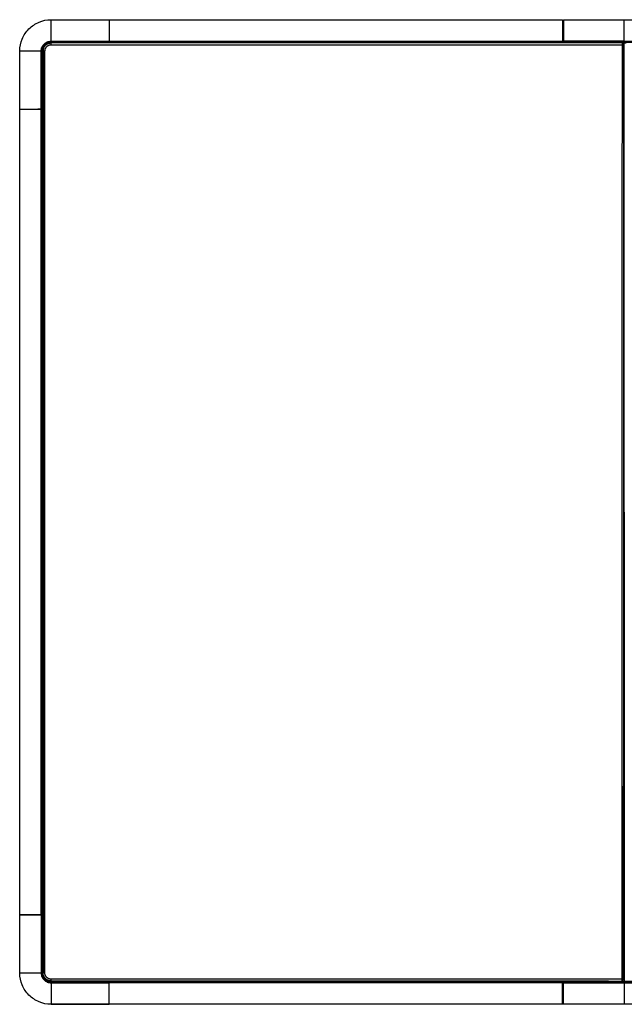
# Model space of a CAD drawing. Header units: millimetres. Extents: x -1350 to 1350, y -550 to 550.
# Tile 1 of 3: x -1350 to -675, y -550 to 550. Entities that reach past the tile are written whole.
import ezdxf

# ---------------------------------------------------------------- set-up
doc = ezdxf.new("R2010")
doc.units = ezdxf.units.MM
doc.layers.add('Tressé - Dining table 260x110', color=7, linetype='Continuous', true_color=0x000000)

msp = doc.modelspace()

# ---------------------------------------------------------------- linework, layer by layer
at = {"layer": 'Tressé - Dining table 260x110', "color": 18, "lineweight": -3, "true_color": 0x000000}
for points, weights, degree in [([(-1315, 526), (-1315, 549.8), (-1315, 550)], [0.983381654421, 0.717423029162, 0.996291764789], 2), ([(-1315, 550), (-1315, 550), (-1315, 550)], [0.999682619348, 0.999831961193, 0.999981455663], 2), ([(-675, 526), (-675, 550), (-675, 550)], [1, 0.721687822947, 1], 2), ([(-1323.8, 515.1), (-1323.8, 524.1), (-1314.8, 524.1)], [1, 0.707106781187, 1], 2), ([(-1321.8, 515.1), (-1321.8, 522.1), (-1314.8, 522.1)], [1, 0.707106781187, 1], 2), ([(-1315, 524.1), (-1315, 525), (-1315, 525)], [0.962437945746, 0.727844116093, 0.998687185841], 2), ([(-675, 525), (-675, 525), (-675, 526)], [1, 0.707413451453, 1], 2), ([(-675, 526), (-675, 526), (-675, 526)], [1, 0.999782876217, 1], 2), ([(-675, 525), (-675, 525), (-675, 524)], [0.998058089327, 0.70808512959, 1], 2), ([(-1325, 515), (-1325, 515), (-1326, 515)], [1, 0.692218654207, 1.00000000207], 2), ([(-1326, -450), (-1325, -450), (-1325, -450)], [1.00000000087, 0.692218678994, 0.999999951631], 2), ([(-1325, -450), (-1325, -450), (-1324, -450)], [1, 0.707106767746, 1], 2), ([(-1350, -515), (-1350, -515), (-1326, -515)], [1, 0.71566608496, 0.983381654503], 2), ([(-1324.7, -517.6), (-1324.9, -516.8), (-1325, -515.9), (-1325, -515)], [0.999971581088, 0.999971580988, 0.999971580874, 0.999971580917], 3), ([(-1315, -523.9), (-1324, -523.9), (-1324, -514.9)], [1, 0.707106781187, 1], 2), ([(-1315, -521.9), (-1322, -521.9), (-1322, -514.9)], [1, 0.707106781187, 1], 2), ([(-1324.7, -517.3), (-1324.7, -517.3), (-1324.7, -517.4), (-1324.7, -517.4)], [0.922772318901, 0.921455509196, 0.920157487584, 0.918878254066], 3), ([(-1324.7, -517.6), (-1324.7, -517.5), (-1324.7, -517.5), (-1324.7, -517.4)], [0.914636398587, 0.915964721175, 0.917314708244, 0.918686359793], 3), ([(-1323.4, -520.5), (-1323.4, -520.5), (-1323.3, -520.5), (-1323.3, -520.5)], [0.862706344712, 0.862503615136, 0.862304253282, 0.86210825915], 3), ([(-1321.2, -522.9), (-1321, -523), (-1320.8, -523.1), (-1320.6, -523.3)], [0.856667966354, 0.857854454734, 0.859379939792, 0.861244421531], 3), ([(-1317.6, -524.7), (-1317.5, -524.7), (-1317.5, -524.7), (-1317.4, -524.7)], [0.914636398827, 0.916276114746, 0.917948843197, 0.919654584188], 3), ([(-1315, -525), (-1315, -525), (-1315, -526)], [1, 0.692218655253, 0.999999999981], 2), ([(-1315, -526), (-1315, -549.8), (-1315, -550)], [0.983381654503, 0.717423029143, 0.99629176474], 2), ([(-1250, -525), (-1250, -525), (-1250, -524)], [1, 0.707106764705, 1], 2), ([(-743.7, -524), (-743.7, -524), (-742.7, -524)], [1, 0.707106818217, 1], 2), ([(-675, -525), (-675, -525), (-675, -524)], [0.998365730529, 0.707930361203, 1], 2), ([(-675, -525), (-675, -525), (-675, -526)], [1, 0.707413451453, 1], 2), ([(-675, -526), (-675, -550), (-675, -550)], [1, 0.721687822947, 1], 2), ([(-675, -526), (-675, -526), (-675, -526)], [1, 0.999782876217, 1], 2), ([(-1315, -550), (-1315, -550), (-1315, -550)], [0.999981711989, 0.999990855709, 1], 2)]:
    msp.add_rational_spline(points, weights, degree=degree, dxfattribs=at)
for points, degree, knots in [([(-1350, 515), (-1350, 519.6), (-1349.1, 524.2), (-1347.3, 528.4), (-1345.6, 532.6), (-1343, 536.5), (-1339.7, 539.7), (-1336.5, 543), (-1332.6, 545.6), (-1328.4, 547.3), (-1324.2, 549.1), (-1319.6, 550), (-1315, 550)], 3, [0.000022, 0.000022, 0.000022, 0.000022, 13.83339, 13.83339, 13.83339, 27.666252, 27.666252, 27.666252, 41.499424, 41.499424, 41.499424, 55.332657, 55.332657, 55.332657, 55.332657]), ([(-1250, 550), (-1250, 550), (-1250, 549.8), (-1250, 549.4), (-1250, 549.2), (-1250, 548.8), (-1250, 548.5), (-1250, 547.6), (-1250, 546.9), (-1250, 545.6), (-1250, 545.1), (-1250, 544.1), (-1250, 543.6), (-1250, 542), (-1250, 540.7), (-1250, 538.8), (-1250, 538.1), (-1250, 536.7), (-1250, 536), (-1250, 533.9), (-1250, 532.4), (-1250, 529.2), (-1250, 527.6), (-1250, 526)], 3, [0.197388, 0.197388, 0.197388, 0.197388, 4.783913, 4.783913, 7.175869, 7.175869, 9.567826, 9.567826, 14.351739, 14.351739, 16.743695, 16.743695, 19.135651, 19.135651, 23.919564, 23.919564, 26.311521, 26.311521, 28.703477, 28.703477, 33.48739, 33.48739, 38.271303, 38.271303, 38.271303, 38.271303]), ([(-743.7, 550), (-743.7, 550), (-743.7, 549.4), (-743.7, 548.2), (-743.7, 547), (-743.7, 545.3), (-743.7, 543), (-743.7, 540.8), (-743.7, 538.2), (-743.7, 535.3), (-743.7, 532.4), (-743.7, 529.2), (-743.7, 526)], 3, [-38.264539, -38.264539, -38.264539, -38.264539, -28.839337, -28.839337, -28.839337, -19.218971, -19.218971, -19.218971, -9.609552, -9.609552, -9.609552, 0, 0, 0, 0]), ([(-742.7, 550), (-742.7, 550), (-742.7, 548.7), (-742.7, 543.1), (-742.7, 535.1), (-742.7, 529), (-742.7, 526)], 3, [39.961539, 39.961539, 39.961539, 39.961539, 49.951819, 59.942183, 69.932547, 78.862515, 78.862515, 78.862515, 78.862515]), ([(-743.7, 530.6), (-743.7, 530.6), (-743.7, 530.6), (-743.7, 529.1), (-743.7, 527.5), (-743.7, 526)], 3, [69.78745, 69.78745, 69.78745, 69.78745, 69.787451, 69.787451, 74.439948, 74.439948, 74.439948, 74.439948]), ([(-1326, 515), (-1326, 516.4), (-1325.8, 517.9), (-1324.6, 520.6), (-1323.8, 521.8), (-1321.8, 523.8), (-1320.6, 524.6), (-1317.9, 525.8), (-1316.4, 526), (-1315, 526)], 3, [0, 0, 0, 0, 4.364033, 4.364033, 8.728065, 8.728065, 13.092096, 13.092096, 17.456131, 17.456131, 17.456131, 17.456131]), ([(-1325, 515), (-1325, 515.7), (-1324.9, 516.3), (-1324.7, 517.6), (-1324.5, 518.2), (-1324, 519.4), (-1323.7, 520), (-1322.9, 521.1), (-1322.5, 521.6), (-1321.6, 522.5), (-1321.1, 522.9), (-1320, 523.7), (-1319.4, 524), (-1318.2, 524.5), (-1317.6, 524.7), (-1316.3, 524.9), (-1315.7, 525), (-1315, 525)], 3, [0.000004, 0.000004, 0.000004, 0.000004, 1.966698, 1.966698, 3.933396, 3.933396, 5.900094, 5.900094, 7.866792, 7.866792, 9.833489, 9.833489, 11.800187, 11.800187, 13.766885, 13.766885, 15.733577, 15.733577, 15.733577, 15.733577]), ([(-1315, 525), (-1317.6, 525), (-1321.9, 523.2), (-1324.1, 519.4), (-1324.6, 517.8)], 3, [0.000004, 0.000004, 0.000004, 0.000004, 8.269094, 13.509431, 13.509431, 13.509431, 13.509431]), ([(-1319.5, 522.8), (-1319.7, 522.7), (-1319.8, 522.6), (-1320.5, 522.2), (-1321, 521.8), (-1321.6, 521.2), (-1321.9, 520.8), (-1322.1, 520.5), (-1322.3, 520.2), (-1322.4, 520.1), (-1322.8, 519.5), (-1323.1, 519), (-1323.4, 518.2), (-1323.6, 517.8), (-1323.7, 517.3), (-1323.8, 517), (-1323.8, 516.9), (-1323.8, 516.8), (-1323.9, 516.2), (-1324, 515.6), (-1324, 515)], 3, [4.702973, 4.702973, 4.702973, 4.702973, 5.306361, 5.306361, 7.075149, 7.075149, 7.959542, 8.401739, 8.401739, 8.843936, 8.843936, 10.612723, 10.612723, 11.497116, 11.939313, 12.160412, 12.160412, 12.38151, 12.38151, 14.150297, 14.150297, 14.150297, 14.150297]), ([(-1315, 525), (-1315, 525), (-1315, 525), (-1315, 525.1), (-1315, 525.2), (-1315, 525.4), (-1315, 525.5), (-1315, 525.8), (-1315, 525.9), (-1315, 526)], 3, [0, 0, 0, 0, 0.405821, 0.405821, 0.811641, 0.811641, 1.217462, 1.217462, 1.623282, 1.623282, 1.623282, 1.623282]), ([(-1250, 525), (-1250, 525), (-1250, 525.1), (-1250, 525.3), (-1250, 525.5), (-1250, 525.8), (-1250, 526)], 3, [-1.656473, -1.656473, -1.656473, -1.656473, -0.828234, -0.828234, -0.828234, 0, 0, 0, 0]), ([(-1250, 525), (-1250, 525), (-1250, 524.9), (-1250, 524.5), (-1250, 524.3), (-1250, 524.1)], 3, [0, 0, 0, 0, 0.805223, 0.805223, 1.517405, 1.517405, 1.517405, 1.517405]), ([(-743.7, 526), (-743.7, 525.9), (-743.7, 525.8), (-743.6, 525.5), (-743.5, 525.4), (-743.3, 525.2), (-743.2, 525.1), (-743, 525), (-742.9, 525), (-742.7, 525)], 3, [-1.580968, -1.580968, -1.580968, -1.580968, -1.185726, -1.185726, -0.790484, -0.790484, -0.395242, -0.395242, 0, 0, 0, 0]), ([(-743.2, 525.1), (-743.3, 525.1), (-743.4, 525.2), (-743.5, 525.4), (-743.6, 525.5), (-743.7, 525.8), (-743.7, 525.9), (-743.7, 526)], 3, [0.462219, 0.462219, 0.462219, 0.462219, 0.790431, 0.790431, 1.185647, 1.185647, 1.579909, 1.579909, 1.579909, 1.579909]), ([(-743.7, 526), (-743.7, 525.8), (-743.7, 525.5), (-743.7, 525.3), (-743.7, 525.1), (-743.7, 525), (-743.7, 525)], 3, [-1.656473, -1.656473, -1.656473, -1.656473, -0.828239, -0.828239, -0.828239, 0, 0, 0, 0]), ([(-742.7, 526), (-742.9, 526), (-743, 526), (-743.2, 526), (-743.3, 526), (-743.5, 526), (-743.6, 526), (-743.7, 526), (-743.7, 526), (-743.7, 526)], 3, [0, 0, 0, 0, 0.395103, 0.395103, 0.790206, 0.790206, 1.185309, 1.185309, 1.563391, 1.563391, 1.563391, 1.563391]), ([(-743.7, 525), (-743.7, 525), (-743.7, 524.9), (-743.7, 524.7), (-743.7, 524.5), (-743.7, 524.3), (-743.7, 524)], 3, [-1.611487, -1.611487, -1.611487, -1.611487, -0.805744, -0.805744, -0.805744, 0, 0, 0, 0]), ([(-742.7, 525.6), (-742.7, 525.6), (-742.7, 525.6), (-742.7, 525.6), (-742.7, 525.6), (-742.7, 525.6), (-742.7, 525.7), (-742.7, 525.7), (-742.7, 525.7), (-742.7, 525.7), (-742.7, 525.7), (-742.7, 525.8), (-742.7, 525.9), (-742.7, 526)], 3, [-0.3966208, -0.3966208, -0.3966208, -0.3966208, -0.3961175, -0.3961175, -0.3929985, -0.3867604, -0.3742843, -0.349332, -0.2994274, -0.2994274, -0.1996183, -0.1996183, 0, 0, 0, 0]), ([(-742.7, 525.5), (-742.7, 525.5), (-742.7, 525.5), (-742.7, 525.5), (-742.7, 525.5), (-742.7, 525.5), (-742.7, 525.5), (-742.7, 525.5), (-742.7, 525.6), (-742.7, 525.6), (-742.7, 525.6), (-742.7, 525.6)], 3, [-0.5886291, -0.5886291, -0.5886291, -0.5886291, -0.5863787, -0.5739026, -0.5489503, -0.5489503, -0.4990457, -0.4990457, -0.3992366, -0.3992366, -0.3982421, -0.3982421, -0.3982421, -0.3982421]), ([(-742.7, 525), (-742.7, 525), (-742.7, 525.1), (-742.7, 525.3), (-742.7, 525.3), (-742.7, 525.3), (-742.7, 525.4), (-742.7, 525.4), (-742.7, 525.5), (-742.7, 525.5), (-742.7, 525.5)], 3, [-1.5931305, -1.5931305, -1.5931305, -1.5931305, -0.7984731, -0.7984731, -0.7485686, -0.7485686, -0.698664, -0.5988548, -0.5988548, -0.5965186, -0.5965186, -0.5965186, -0.5965186]), ([(-742.7, 525), (-742.7, 525), (-742.7, 524.8), (-742.7, 524.3), (-742.7, 524)], 3, [0.016535, 0.016535, 0.016535, 0.016535, 0.820157, 1.642938, 1.642938, 1.642938, 1.642938]), ([(-1326, 515), (-1327.5, 515), (-1329, 515), (-1332, 515), (-1333.6, 515), (-1336.5, 515), (-1338, 515), (-1340.8, 515), (-1342.1, 515), (-1344.4, 515), (-1345.4, 515), (-1347.2, 515), (-1347.9, 515), (-1349, 515), (-1349.4, 515), (-1349.8, 515), (-1349.9, 515), (-1350, 515), (-1350, 515), (-1350, 515), (-1350, 515), (-1350, 515)], 3, [0, 0, 0, 0, 4.849194, 4.849194, 9.698388, 9.698388, 14.547581, 14.547581, 19.396775, 19.396775, 24.245969, 24.245969, 29.095163, 29.095163, 33.944357, 33.944357, 36.368953, 36.368953, 37.581252, 37.581252, 38.218379, 38.218379, 38.218379, 38.218379]), ([(-1350, 450), (-1350, 450), (-1350, 450), (-1349.9, 450), (-1349.8, 450), (-1349.3, 450), (-1348.9, 450), (-1348, 450), (-1347.7, 450), (-1347, 450), (-1346.6, 450), (-1345.3, 450), (-1344.3, 450), (-1342.9, 450), (-1342.6, 450), (-1342.1, 450), (-1341.8, 450), (-1340.9, 450), (-1339.6, 450), (-1338.3, 450), (-1337.2, 450), (-1336.9, 450), (-1336.1, 450), (-1335.8, 450), (-1333.9, 450), (-1332.4, 450), (-1330.1, 450), (-1329.3, 450), (-1327.7, 450), (-1326.8, 450), (-1326, 450)], 3, [39.326118, 39.326118, 39.326118, 39.326118, 41.20223, 41.20223, 43.625891, 43.625891, 48.473212, 48.473212, 50.896873, 50.896873, 53.320533, 53.320533, 58.167855, 58.167855, 59.379685, 59.379685, 60.591515, 60.591515, 63.015176, 65.438836, 65.438836, 66.650667, 66.650667, 67.862497, 67.862497, 72.709818, 72.709818, 75.133479, 75.133479, 77.55714, 77.55714, 77.55714, 77.55714]), ([(-1349.8, 450), (-1349.8, 450), (-1349.2, 450), (-1348.1, 450), (-1346.9, 450), (-1345.1, 450), (-1342.9, 450), (-1340.7, 450), (-1338, 450), (-1335.1, 450), (-1332.2, 450), (-1329.1, 450), (-1325.9, 450)], 3, [-38.264539, -38.264539, -38.264539, -38.264539, -28.839337, -28.839337, -28.839337, -19.218971, -19.218971, -19.218971, -9.609552, -9.609552, -9.609552, 0, 0, 0, 0]), ([(-1325.9, 450), (-1325.6, 450), (-1325.3, 450), (-1325.1, 450), (-1324.9, 450), (-1324.8, 450), (-1324.8, 450)], 3, [-1.656473, -1.656473, -1.656473, -1.656473, -0.828239, -0.828239, -0.828239, 0, 0, 0, 0]), ([(-1324.8, 450), (-1324.8, 450), (-1324.7, 450), (-1324.5, 450), (-1324.4, 450), (-1324.1, 450), (-1323.8, 450)], 3, [0, 0, 0, 0, 0.805744, 0.805744, 0.805744, 1.611487, 1.611487, 1.611487, 1.611487]), ([(-1350, -450), (-1350, -450), (-1350, -450), (-1350, -450), (-1350, -450), (-1349.9, -450), (-1349.8, -450), (-1349.6, -450), (-1349.6, -450), (-1349.6, -450), (-1349.6, -450), (-1349.6, -450), (-1349.6, -450), (-1349.5, -450), (-1349.4, -450), (-1349.3, -450), (-1349.2, -450), (-1348.9, -450), (-1348.6, -450), (-1348.3, -450), (-1348.3, -450), (-1348.3, -450), (-1348.3, -450), (-1348.2, -450), (-1348.1, -450), (-1348, -450), (-1347.7, -450), (-1347.6, -450), (-1347.1, -450), (-1346.7, -450), (-1345.4, -450), (-1344.4, -450), (-1343.2, -450), (-1343.2, -450), (-1343.2, -450), (-1343.2, -450), (-1343.2, -450), (-1343.1, -450), (-1343, -450), (-1342.8, -450), (-1342.6, -450), (-1342.2, -450), (-1342, -450), (-1341.1, -450), (-1340.5, -450), (-1338.6, -450), (-1337.1, -450), (-1335.4, -450), (-1335.4, -450), (-1335.4, -450), (-1335.4, -450), (-1335.4, -450), (-1335.4, -450), (-1335.3, -450), (-1335.2, -450), (-1335.1, -450), (-1334.9, -450), (-1334.8, -450), (-1334.4, -450), (-1334, -450), (-1332.9, -450), (-1331.9, -450), (-1330.8, -450), (-1330.8, -450), (-1330.8, -450), (-1330.7, -450), (-1330.6, -450), (-1330.4, -450), (-1330, -450), (-1329.6, -450), (-1328.9, -450), (-1328.5, -450), (-1327.3, -450), (-1326.6, -450), (-1326, -450)], 3, [39.271981, 39.271981, 39.271981, 39.271981, 39.990201, 39.990201, 41.202025, 41.202025, 43.625674, 43.625674, 43.663543, 43.663543, 43.701413, 43.777152, 43.92863, 44.231586, 44.837498, 44.837498, 46.049322, 46.049322, 48.472971, 48.472971, 48.54871, 48.54871, 48.624449, 48.775927, 49.078883, 49.684795, 49.684795, 50.896619, 50.896619, 53.320268, 53.320268, 58.167565, 58.167565, 58.1865, 58.1865, 58.205435, 58.243304, 58.319043, 58.470521, 58.773477, 59.379389, 59.379389, 60.591214, 60.591214, 63.014862, 63.014862, 67.862159, 67.862159, 67.871627, 67.871627, 67.881094, 67.900029, 67.937898, 68.013637, 68.165115, 68.468071, 68.468071, 69.073984, 69.073984, 70.285808, 70.285808, 72.709456, 72.709456, 72.747326, 72.747326, 72.785195, 72.860934, 73.012412, 73.315368, 73.921281, 73.921281, 75.133105, 75.133105, 77.556753, 77.556753, 77.556753, 77.556753]), ([(-1349.6, -450), (-1349.7, -450), (-1349.7, -450), (-1349.8, -450), (-1349.9, -450), (-1349.9, -450), (-1350, -450), (-1350, -450), (-1350, -450), (-1350, -450), (-1350, -450), (-1350, -450), (-1350, -450), (-1350, -450), (-1350, -450), (-1350, -450), (-1350, -450)], 3, [35.858535, 35.858535, 35.858535, 35.858535, 36.354728, 36.354728, 37.566552, 37.566552, 38.172465, 38.172465, 38.475421, 38.626899, 38.702638, 38.740507, 38.740507, 38.778377, 38.778377, 39.271981, 39.271981, 39.271981, 39.271981]), ([(-1326, -450), (-1329.2, -450), (-1332.4, -450), (-1335.3, -450), (-1338.2, -450), (-1340.8, -450), (-1343, -450), (-1345.3, -450), (-1347, -450), (-1348.2, -450), (-1349.4, -450), (-1350, -450), (-1350, -450)], 3, [-38.464013, -38.464013, -38.464013, -38.464013, -28.854461, -28.854461, -28.854461, -19.245042, -19.245042, -19.245042, -9.624675, -9.624675, -9.624675, -0.199474, -0.199474, -0.199474, -0.199474]), ([(-1348.3, -450), (-1348.6, -450), (-1348.9, -450), (-1349.3, -450), (-1349.5, -450), (-1349.6, -450)], 3, [32.115049, 32.115049, 32.115049, 32.115049, 33.93108, 33.93108, 35.743574, 35.743574, 35.743574, 35.743574]), ([(-1326.2, -450), (-1326.7, -450), (-1327.2, -450), (-1328.7, -450), (-1329.7, -450), (-1330.7, -450)], 3, [2.183343, 2.183343, 2.183343, 2.183343, 4.847297, 4.847297, 9.146775, 9.146775, 9.146775, 9.146775]), ([(-1325, -450), (-1325, -450), (-1325.1, -450), (-1325.3, -450), (-1325.5, -450), (-1325.8, -450), (-1326, -450)], 3, [-1.656473, -1.656473, -1.656473, -1.656473, -0.828234, -0.828234, -0.828234, 0, 0, 0, 0]), ([(-1324, -450), (-1324.3, -450), (-1324.5, -450), (-1324.7, -450), (-1324.9, -450), (-1325, -450), (-1325, -450)], 3, [0, 0, 0, 0, 0.805744, 0.805744, 0.805744, 1.611487, 1.611487, 1.611487, 1.611487]), ([(-1315, -550), (-1319.6, -550), (-1324.2, -549.1), (-1328.4, -547.3), (-1332.6, -545.6), (-1336.5, -543), (-1339.7, -539.7), (-1343, -536.5), (-1345.6, -532.6), (-1347.3, -528.4), (-1349.1, -524.2), (-1350, -519.6), (-1350, -515)], 3, [0.000005, 0.000005, 0.000005, 0.000005, 13.833233, 13.833233, 13.833233, 27.666405, 27.666405, 27.666405, 41.499267, 41.499267, 41.499267, 55.332641, 55.332641, 55.332641, 55.332641]), ([(-1326, -515), (-1325.9, -515), (-1325.8, -515), (-1325.5, -515), (-1325.4, -515), (-1325.2, -515), (-1325.1, -515), (-1325, -515), (-1325, -515), (-1325, -515)], 3, [0, 0, 0, 0, 0.405821, 0.405821, 0.811641, 0.811641, 1.217462, 1.217462, 1.623283, 1.623283, 1.623283, 1.623283]), ([(-1326, -515), (-1326, -516.4), (-1325.8, -517.9), (-1324.6, -520.6), (-1323.8, -521.8), (-1321.8, -523.8), (-1320.6, -524.6), (-1317.9, -525.8), (-1316.4, -526), (-1315, -526)], 3, [0, 0, 0, 0, 4.364033, 4.364033, 8.728065, 8.728065, 13.092096, 13.092096, 17.45613, 17.45613, 17.45613, 17.45613]), ([(-1325, -515.1), (-1325, -515.7), (-1324.9, -516.3), (-1324.8, -517.1), (-1324.7, -517.3), (-1324.7, -517.4)], 3, [0.074362, 0.074362, 0.074362, 0.074362, 1.966698, 1.966698, 2.466052, 2.466052, 2.466052, 2.466052]), ([(-1315, -524), (-1315.3, -524), (-1315.7, -524), (-1316.2, -523.9), (-1316.5, -523.9), (-1316.6, -523.9), (-1316.7, -523.8), (-1317, -523.8), (-1317.3, -523.7), (-1317.9, -523.5), (-1318.2, -523.4), (-1318.7, -523.2), (-1319, -523.1), (-1319.5, -522.8), (-1319.8, -522.6), (-1320.5, -522.2), (-1321, -521.8), (-1321.6, -521.2), (-1321.9, -520.8), (-1322.1, -520.5), (-1322.3, -520.2), (-1322.4, -520.1), (-1322.8, -519.5), (-1323.1, -519), (-1323.4, -518.2), (-1323.6, -517.8), (-1323.7, -517.3), (-1323.8, -517), (-1323.8, -516.9), (-1323.8, -516.8), (-1323.9, -516.2), (-1324, -515.6), (-1324, -515)], 3, [0, 0, 0, 0, 0.884393, 1.326589, 1.547688, 1.547688, 1.768786, 1.768786, 2.653179, 2.653179, 3.537572, 3.537572, 4.421965, 4.421965, 5.306358, 5.306358, 7.075144, 7.075144, 7.959537, 8.401733, 8.401733, 8.84393, 8.84393, 10.612716, 10.612716, 11.497109, 11.939305, 12.160404, 12.160404, 12.381502, 12.381502, 14.150288, 14.150288, 14.150288, 14.150288]), ([(-1324.7, -517.5), (-1324.7, -517.5), (-1324.7, -517.6), (-1324.7, -517.6), (-1324.7, -517.6), (-1324.7, -517.5), (-1324.7, -517.4)], 3, [11.162561, 11.162561, 11.162561, 11.162561, 12.16252, 12.16252, 12.16252, 13.161161, 13.161161, 13.161161, 13.161161]), ([(-1324.7, -517.5), (-1324.6, -517.9), (-1324.4, -518.4), (-1324, -519.4), (-1323.7, -520), (-1322.9, -521.1), (-1322.5, -521.6), (-1321.6, -522.5), (-1321.1, -522.9), (-1320, -523.7), (-1319.4, -524), (-1318.4, -524.4), (-1317.9, -524.6), (-1317.4, -524.7)], 3, [2.488561, 2.488561, 2.488561, 2.488561, 3.933395, 3.933395, 5.900093, 5.900093, 7.86679, 7.86679, 9.833488, 9.833488, 11.800185, 11.800185, 13.325058, 13.325058, 13.325058, 13.325058]), ([(-1323.3, -520.5), (-1323.3, -520.5), (-1323.3, -520.5), (-1323.3, -520.5), (-1323.3, -520.5), (-1323.3, -520.5), (-1323.3, -520.5), (-1323.3, -520.5), (-1323.3, -520.5), (-1323.3, -520.5), (-1323.3, -520.5), (-1323.3, -520.5), (-1323.3, -520.5), (-1323.3, -520.5), (-1323.3, -520.5), (-1323.3, -520.5), (-1323.3, -520.5), (-1323.3, -520.5), (-1323.3, -520.5), (-1323.3, -520.5), (-1323.3, -520.5), (-1323.3, -520.5), (-1323.3, -520.5), (-1323.3, -520.5), (-1323.3, -520.5)], 3, [0.860814, 0.860814, 0.860814, 0.860814, 1.072973, 1.072973, 1.072973, 2.072973, 2.072973, 2.072973, 3.072973, 3.072973, 3.072973, 4.072973, 4.072973, 4.072973, 5.072973, 5.072973, 5.072973, 6.072973, 6.072973, 6.072973, 7.072973, 7.072973, 7.072973, 7.073017, 7.073017, 7.073017, 7.073017]), ([(-1317.4, -524.7), (-1317.2, -524.7), (-1317.1, -524.8), (-1316.3, -524.9), (-1315.7, -525), (-1315, -525)], 3, [13.341256, 13.341256, 13.341256, 13.341256, 13.766883, 13.766883, 15.73358, 15.73358, 15.73358, 15.73358]), ([(-1250, -526), (-1250, -525.8), (-1250, -525.5), (-1250, -525.3), (-1250, -525.1), (-1250, -525), (-1250, -525)], 3, [-1.656473, -1.656473, -1.656473, -1.656473, -0.828239, -0.828239, -0.828239, 0, 0, 0, 0]), ([(-1250, -550), (-1250, -550), (-1250, -549.8), (-1250, -549.4), (-1250, -549.2), (-1250, -548.8), (-1250, -548.5), (-1250, -547.6), (-1250, -546.9), (-1250, -545.6), (-1250, -545.1), (-1250, -544.1), (-1250, -543.6), (-1250, -542), (-1250, -540.7), (-1250, -538.8), (-1250, -538.1), (-1250, -536.7), (-1250, -536), (-1250, -533.9), (-1250, -532.4), (-1250, -529.2), (-1250, -527.6), (-1250, -526)], 3, [0.197388, 0.197388, 0.197388, 0.197388, 4.783913, 4.783913, 7.175869, 7.175869, 9.567826, 9.567826, 14.351739, 14.351739, 16.743695, 16.743695, 19.135651, 19.135651, 23.919564, 23.919564, 26.311521, 26.311521, 28.703477, 28.703477, 33.48739, 33.48739, 38.271303, 38.271303, 38.271303, 38.271303]), ([(-743.7, -524), (-743.7, -524.3), (-743.7, -524.5), (-743.7, -524.7), (-743.7, -524.9), (-743.7, -525), (-743.7, -525)], 3, [0, 0, 0, 0, 0.805744, 0.805744, 0.805744, 1.611487, 1.611487, 1.611487, 1.611487]), ([(-743.7, -526), (-743.7, -525.9), (-743.7, -525.8), (-743.6, -525.5), (-743.5, -525.4), (-743.3, -525.2), (-743.2, -525.1), (-743, -525), (-742.9, -525), (-742.7, -525)], 3, [-1.580968, -1.580968, -1.580968, -1.580968, -1.185726, -1.185726, -0.790484, -0.790484, -0.395242, -0.395242, 0, 0, 0, 0]), ([(-743.7, -525), (-743.7, -525), (-743.7, -525.1), (-743.7, -525.3), (-743.7, -525.5), (-743.7, -525.8), (-743.7, -526)], 3, [0, 0, 0, 0, 0.828239, 0.828239, 0.828239, 1.656473, 1.656473, 1.656473, 1.656473]), ([(-743.2, -525.1), (-743.3, -525.2), (-743.4, -525.2), (-743.5, -525.4), (-743.6, -525.5), (-743.7, -525.8), (-743.7, -525.9), (-743.7, -526)], 3, [0.486808, 0.486808, 0.486808, 0.486808, 0.790431, 0.790431, 1.185647, 1.185647, 1.579906, 1.579906, 1.579906, 1.579906]), ([(-743.7, -549), (-743.7, -549), (-743.7, -549), (-743.7, -549), (-743.7, -549), (-743.7, -548.9), (-743.7, -548.8), (-743.7, -548.5), (-743.7, -548.3), (-743.7, -547.9), (-743.7, -547.7), (-743.7, -547.3), (-743.7, -547.1), (-743.7, -546.8), (-743.7, -546.6), (-743.7, -546.1), (-743.7, -545.7), (-743.7, -544.5), (-743.7, -543.6), (-743.7, -542), (-743.7, -541.1), (-743.7, -540.1), (-743.7, -539.6), (-743.7, -539.3), (-743.7, -539.2), (-743.7, -537.7), (-743.7, -536.4), (-743.7, -534.3), (-743.7, -533.2), (-743.7, -532.1), (-743.7, -531.4), (-743.7, -531), (-743.7, -529.1), (-743.7, -527.5), (-743.7, -526)], 3, [37.721395, 37.721395, 37.721395, 37.721395, 38.383098, 38.383098, 39.546222, 39.546222, 41.872471, 41.872471, 44.198719, 44.198719, 46.524968, 46.524968, 47.688092, 47.688092, 48.851216, 48.851216, 51.177464, 51.177464, 55.829961, 55.829961, 58.15621, 59.319334, 59.900896, 59.900896, 60.482458, 60.482458, 65.134955, 65.134955, 67.461203, 68.624327, 68.624327, 69.787451, 69.787451, 74.439948, 74.439948, 74.439948, 74.439948]), ([(-743.7, -526), (-743.7, -529.2), (-743.7, -532.4), (-743.7, -535.3), (-743.7, -538.2), (-743.7, -540.8), (-743.7, -543), (-743.7, -545.3), (-743.7, -547), (-743.7, -548.2), (-743.7, -549.4), (-743.7, -550), (-743.7, -550)], 3, [-38.464013, -38.464013, -38.464013, -38.464013, -28.854461, -28.854461, -28.854461, -19.245042, -19.245042, -19.245042, -9.624675, -9.624675, -9.624675, -0.199474, -0.199474, -0.199474, -0.199474]), ([(-742.7, -526), (-742.9, -526), (-743, -526), (-743.2, -526), (-743.3, -526), (-743.5, -526), (-743.6, -526), (-743.7, -526), (-743.7, -526), (-743.7, -526)], 3, [0, 0, 0, 0, 0.395103, 0.395103, 0.790206, 0.790206, 1.185309, 1.185309, 1.563391, 1.563391, 1.563391, 1.563391]), ([(-742.7, -525), (-742.9, -525), (-743, -525), (-743.1, -525.1), (-743.1, -525.1), (-743.2, -525.1)], 3, [0, 0, 0, 0, 0.3952156, 0.3952156, 0.4622626, 0.4622626, 0.4622626, 0.4622626]), ([(-742.7, -525), (-742.7, -525), (-742.7, -524.8), (-742.7, -524.3), (-742.7, -524)], 3, [0.016483, 0.016483, 0.016483, 0.016483, 0.820157, 1.653835, 1.653835, 1.653835, 1.653835]), ([(-742.7, -525), (-742.7, -525), (-742.7, -525.1), (-742.7, -525.3), (-742.7, -525.3), (-742.7, -525.3), (-742.7, -525.4), (-742.7, -525.4), (-742.7, -525.5), (-742.7, -525.5), (-742.7, -525.5)], 3, [-1.5929053, -1.5929053, -1.5929053, -1.5929053, -0.7984731, -0.7984731, -0.7485686, -0.7485686, -0.698664, -0.5988548, -0.5988548, -0.5965177, -0.5965177, -0.5965177, -0.5965177]), ([(-742.7, -525.5), (-742.7, -525.5), (-742.7, -525.5), (-742.7, -525.5), (-742.7, -525.5), (-742.7, -525.5), (-742.7, -525.5), (-742.7, -525.5), (-742.7, -525.6), (-742.7, -525.6), (-742.7, -525.6), (-742.7, -525.6)], 3, [-0.5885975, -0.5885975, -0.5885975, -0.5885975, -0.5863787, -0.5739026, -0.5489503, -0.5489503, -0.4990457, -0.4990457, -0.3992366, -0.3992366, -0.3982382, -0.3982382, -0.3982382, -0.3982382]), ([(-742.7, -525.6), (-742.7, -525.6), (-742.7, -525.6), (-742.7, -525.6), (-742.7, -525.6), (-742.7, -525.6), (-742.7, -525.7), (-742.7, -525.7), (-742.7, -525.7), (-742.7, -525.7), (-742.7, -525.7), (-742.7, -525.8), (-742.7, -525.9), (-742.7, -526)], 3, [-0.3966208, -0.3966208, -0.3966208, -0.3966208, -0.3961175, -0.3961175, -0.3929985, -0.3867604, -0.3742843, -0.349332, -0.2994274, -0.2994274, -0.1996183, -0.1996183, 0, 0, 0, 0]), ([(-742.7, -550), (-742.7, -550), (-742.7, -548.7), (-742.7, -543.1), (-742.7, -535.1), (-742.7, -529), (-742.7, -526)], 3, [39.961539, 39.961539, 39.961539, 39.961539, 49.951819, 59.942183, 69.932547, 78.862515, 78.862515, 78.862515, 78.862515]), ([(-742.7, -550), (-742.8, -550), (-742.9, -550), (-742.9, -550), (-743, -550), (-743, -550), (-743.1, -549.9), (-743.2, -549.9), (-743.2, -549.9), (-743.3, -549.8), (-743.3, -549.8), (-743.4, -549.8), (-743.4, -549.7), (-743.5, -549.7), (-743.5, -549.6), (-743.6, -549.5), (-743.6, -549.5), (-743.6, -549.4), (-743.7, -549.4), (-743.7, -549.3), (-743.7, -549.2), (-743.7, -549.2), (-743.7, -549.1)], 2, [0, 0, 0, 1, 1, 2, 2, 3, 3, 4, 4, 5, 5, 6, 6, 7, 7, 8, 8, 9, 9, 10, 10, 11, 11, 11])]:
    msp.add_open_spline(points, degree=degree, knots=knots, dxfattribs=at)
for points, degree in [([(-1315, 550), (-1293.3, 550), (-1271.7, 550), (-1250, 550)], 3), ([(-1315, 550), (-1293.3, 550), (-1271.7, 550), (-1250, 550)], 3), ([(-1250, 550), (-996.9, 550), (-743.7, 550)], 2), ([(-1250, 550), (-1081.2, 550), (-912.5, 550), (-743.7, 550)], 3), ([(-742.7, 550), (-708.9, 550), (-675, 550)], 2), ([(-675, 550), (-641.1, 550), (-607.3, 550)], 2), ([(-1315, 526), (-1282.5, 526), (-1250, 526)], 2), ([(-1250, 525), (-1271.7, 525), (-1293.3, 525), (-1315, 525)], 3), ([(-677.3, 524), (-996.1, 524.1), (-1314.8, 524.1)], 2), ([(-1314.8, 522.1), (-1314.8, 523.1), (-1314.8, 524.1)], 2), ([(-1314.8, 522.1), (-996.1, 522.1), (-677.3, 522)], 2), ([(-1250, 526), (-996.9, 526), (-743.7, 526)], 2), ([(-743.7, 525), (-996.9, 525), (-1250, 525)], 2), ([(-742.7, 525), (-742.9, 525), (-743, 525), (-743.1, 525.1)], 3), ([(-675, 526), (-697.6, 526), (-720.2, 526), (-742.7, 526)], 3), ([(-742.7, 526), (-720.2, 526), (-697.6, 526), (-675, 526)], 3), ([(-742.7, 526), (-742.7, 526), (-742.7, 526), (-742.7, 526)], 3), ([(-742.7, 525), (-720.2, 525), (-697.6, 525), (-675, 525)], 3), ([(-742.7, 525), (-731.4, 525), (-720, 525)], 2), ([(-707.4, 525), (-719.2, 525), (-731, 525), (-742.7, 525)], 3), ([(-677.3, 522), (-677.4, 0), (-677.5, -522)], 2), ([(-675.3, 522), (-676.3, 523), (-677.3, 524)], 2), ([(-677.3, 524), (-676.2, 524), (-675, 524)], 2), ([(-677.3, 524), (-677.3, 523), (-677.3, 522)], 2), ([(-677.3, 522), (-676.3, 522), (-675.3, 522)], 2), ([(-675.5, -522), (-675.4, 0), (-675.3, 522)], 2), ([(-675, 526), (-641.1, 526), (-607.3, 526)], 2), ([(-675, 525), (-652.4, 525), (-629.8, 525), (-607.3, 525)], 3), ([(-675, 525), (-675, 525), (-675, 525), (-675, 525)], 3), ([(-675, 0), (-675, 262), (-675, 524)], 2), ([(-675, 524), (-673.8, 524), (-672.5, 524)], 2), ([(-1350, 450), (-1350, 482.5), (-1350, 515)], 2), ([(-1326, 450), (-1326, 471.7), (-1326, 493.4), (-1326, 515)], 3), ([(-1325, 450), (-1325, 482.5), (-1325, 515)], 2), ([(-1325, 450), (-1325, 482.5), (-1325, 515)], 2), ([(-1325, 450), (-1325, 482.5), (-1325, 515)], 2), ([(-1323.8, 515.1), (-1323.9, 0.1), (-1324, -514.9)], 2), ([(-1324, 450), (-1324, 482.5), (-1324, 515)], 2), ([(-1323.8, 515.1), (-1322.8, 515.1), (-1321.8, 515.1)], 2), ([(-1322, -514.9), (-1321.9, 0.1), (-1321.8, 515.1)], 2), ([(-1350, -450), (-1349.9, 0), (-1349.8, 450)], 2), ([(-1350, -450), (-1349.9, 0), (-1349.8, 450)], 2), ([(-1325.9, 450), (-1327.2, 450), (-1328.5, 450), (-1329.8, 450)], 3), ([(-1325.9, 450), (-1325.9, 450), (-1326, 450), (-1326, 450)], 3), ([(-1326, -450), (-1326, 0), (-1325.9, 450)], 2), ([(-1325, 450), (-1325.3, 450), (-1325.6, 450), (-1325.9, 450)], 3), ([(-1324.8, 450), (-1324.9, 0), (-1325, -450)], 2), ([(-675, 0), (-675.2, 0), (-675.4, 0)], 2), ([(-674.5, 0), (-674.8, 0), (-675, 0)], 2), ([(-675, 0), (-675, -262), (-675, -524)], 2), ([(-1350, -515), (-1350, -482.5), (-1350, -450)], 2), ([(-1326, -450), (-1326, -482.5), (-1326, -515)], 2), ([(-1325, -450), (-1325, -482.5), (-1325, -515)], 2), ([(-1324, -500), (-1324, -475), (-1324, -450)], 2), ([(-1324, -450), (-1324, -450), (-1324, -450)], 2), ([(-1322, -514.9), (-1323, -514.9), (-1324, -514.9)], 2), ([(-1324.7, -517.4), (-1324.7, -517.4), (-1324.7, -517.3), (-1324.7, -517.3)], 3), ([(-1323.3, -520.5), (-1323.3, -520.5), (-1323.4, -520.5), (-1323.4, -520.5)], 3), ([(-1317.4, -524.7), (-1317.4, -524.7), (-1317.4, -524.7), (-1317.4, -524.7)], 3), ([(-677.5, -522), (-996.3, -521.9), (-1315, -521.9)], 2), ([(-1315, -523.9), (-1315, -522.9), (-1315, -521.9)], 2), ([(-1315, -523.9), (-996.3, -523.9), (-677.5, -524)], 2), ([(-1250, -524), (-1282.5, -524), (-1315, -524)], 2), ([(-1250, -525), (-1282.5, -525), (-1315, -525)], 2), ([(-1315, -526), (-1282.5, -526), (-1250, -526)], 2), ([(-1250, -524), (-1250, -524), (-1250, -523.9)], 2), ([(-1250, -524), (-996.9, -524), (-743.7, -524)], 2), ([(-1250, -525), (-996.9, -525), (-743.7, -525)], 2), ([(-743.7, -526), (-996.9, -526), (-1250, -526)], 2), ([(-743.7, -524), (-743.7, -524), (-743.7, -524)], 2), ([(-742.7, -524), (-742.7, -524), (-742.7, -524)], 2), ([(-742.7, -524), (-708.9, -524), (-675, -524)], 2), ([(-742.7, -525), (-720.2, -525), (-697.6, -525), (-675, -525)], 3), ([(-707.4, -525), (-719.2, -525), (-731, -525), (-742.7, -525)], 3), ([(-742.7, -525), (-731.4, -525), (-720, -525)], 2), ([(-675, -526), (-697.6, -526), (-720.2, -526), (-742.7, -526)], 3), ([(-742.7, -526), (-720.2, -526), (-697.6, -526), (-675, -526)], 3), ([(-742.7, -526), (-742.7, -526), (-742.7, -526), (-742.7, -526)], 3), ([(-720, -526), (-720, -526), (-720, -526), (-720, -526)], 3), ([(-675.5, -522), (-676.5, -522), (-677.5, -522)], 2), ([(-677.5, -522), (-677.5, -523), (-677.5, -524)], 2), ([(-677.5, -524), (-676.5, -523), (-675.5, -522)], 2), ([(-675, -524), (-641.1, -524), (-607.3, -524)], 2), ([(-675, -525), (-652.4, -525), (-629.8, -525), (-607.3, -525)], 3), ([(-675, -526), (-641.1, -526), (-607.3, -526)], 2), ([(-1250, -550), (-1271.7, -550), (-1293.3, -550), (-1315, -550)], 3), ([(-1315, -550), (-1293.3, -550), (-1271.7, -550), (-1250, -550)], 3), ([(-743.7, -550), (-912.5, -550), (-1081.2, -550), (-1250, -550)], 3), ([(-743.7, -550), (-996.9, -550), (-1250, -550)], 2), ([(-675, -550), (-708.9, -550), (-742.7, -550)], 2), ([(-607.3, -550), (-641.1, -550), (-675, -550)], 2)]:
    msp.add_open_spline(points, degree=degree, dxfattribs=at)
for points, weights, degree, knots in [([(-1325, 515), (-1325, 516.3), (-1324.5, 518.9), (-1322.3, 522.3), (-1318.9, 524.5), (-1316.3, 525), (-1315, 525)], [0.999971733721, 0.999971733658, 0.999971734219, 0.999971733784, 0.999971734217, 0.999971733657, 0.999971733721], 3, [0, 0, 0, 0, 3.928169, 7.982698, 12.037228, 15.965396, 15.965396, 15.965396, 15.965396]), ([(-743.7, 526), (-743.7, 526), (-743.7, 526), (-743.7, 526), (-743.7, 526), (-743.7, 526), (-743.7, 526), (-743.7, 525.9), (-743.7, 525.9), (-743.7, 525.9), (-743.7, 525.8), (-743.7, 525.8), (-743.7, 525.7), (-743.6, 525.5), (-743.5, 525.4), (-743.4, 525.3), (-743.2, 525.1), (-743, 525), (-742.7, 525)], [1, 1, 1, 1, 1, 1, 1, 1, 1, 1, 1, 1, 1, 1, 1, 1, 0.999992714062, 1.05599577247, 1.16800917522], 3, [0.009026, 0.009026, 0.009026, 0.009026, 0.013091, 0.013091, 0.028051, 0.028051, 0.057975, 0.057975, 0.119213, 0.119213, 0.181768, 0.181768, 0.376733, 0.376733, 0.788632, 0.788632, 0.788632, 1.586028, 1.586028, 1.586028, 1.586028]), ([(-1325, 515), (-1325, 515), (-1324.7, 515), (-1324.4, 515), (-1324, 515)], [0.999501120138, 0.924129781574, 1, 0.923879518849, 1], 2, [0.002582, 0.002582, 0.002582, 0.785398, 0.785398, 1.570796, 1.570796, 1.570796]), ([(-1325, -515), (-1325, -515), (-1324.7, -515), (-1324.4, -515), (-1324, -515)], [1, 0.923879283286, 1, 0.923879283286, 1], 2, [0, 0, 0, 0.785399, 0.785399, 1.570799, 1.570799, 1.570799]), ([(-1325, -515), (-1325, -515.3), (-1325, -516), (-1324.8, -517.3), (-1324.1, -519.5), (-1322.6, -521.7), (-1320.6, -523.4), (-1318.9, -524.3), (-1317.3, -524.8), (-1316, -525), (-1315.3, -525), (-1315, -525)], [0.999999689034, 0.987795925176, 0.964913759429, 0.925251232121, 0.871859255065, 0.847451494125, 0.859655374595, 0.887114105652, 0.925251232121, 0.964913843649, 0.98779611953, 1], 3, [0.000008, 0.000008, 0.000008, 0.000008, 0.987757, 1.975515, 3.95103, 7.902061, 9.877577, 11.853092, 13.828607, 14.816365, 15.804122, 15.804122, 15.804122, 15.804122]), ([(-1325, -515.1), (-1325, -515.3), (-1325, -515.9), (-1324.9, -516.7), (-1324.8, -517.1), (-1324.7, -517.3)], [0.996964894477, 0.985894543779, 0.96408753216, 0.940124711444, 0.926967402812, 0.922772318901], 3, [-15.730121, -15.730121, -15.730121, -15.730121, -14.824198, -13.835918, -13.341778, -13.341778, -13.341778, -13.341778]), ([(-1324.7, -517.5), (-1324.6, -517.9), (-1324.2, -518.9), (-1323.7, -519.9), (-1323.4, -520.5)], [0.917925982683, 0.907375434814, 0.883928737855, 0.868808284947, 0.862706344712], 3, [-13.148042, -13.148042, -13.148042, -13.148042, -11.859358, -9.882798, -9.882798, -9.882798, -9.882798]), ([(-1323.4, -520.5), (-1323.7, -519.9), (-1324.2, -519), (-1324.6, -518), (-1324.7, -517.6)], [0.999971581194, 0.99997158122, 0.999971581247, 0.999971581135, 0.999971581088], 3, [-5.894806, -5.894806, -5.894806, -5.894806, -3.928169, -2.669047, -2.669047, -2.669047, -2.669047]), ([(-1315.2, -525), (-1316.4, -525), (-1319, -524.4), (-1321.7, -522.6), (-1323, -521.1), (-1323.4, -520.5)], [0.999971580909, 0.999971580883, 0.999971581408, 0.999971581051, 0.999971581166, 0.999971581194], 3, [-15.745232, -15.745232, -15.745232, -15.745232, -12.037228, -7.982698, -5.894806, -5.894806, -5.894806, -5.894806]), ([(-1323.3, -520.5), (-1323, -521.1), (-1322.3, -521.9), (-1321.5, -522.6), (-1321.2, -522.9)], [0.862048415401, 0.856385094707, 0.851838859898, 0.854591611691, 0.856667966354], 3, [-9.810434, -9.810434, -9.810434, -9.810434, -7.906238, -6.753245, -6.753245, -6.753245, -6.753245]), ([(-1320.6, -523.3), (-1320.6, -523.3), (-1320, -523.7), (-1319, -524.2), (-1318, -524.6), (-1317.6, -524.7)], [0.861244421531, 0.861710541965, 0.868045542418, 0.883293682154, 0.905420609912, 0.914601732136], 3, [-6.094391, -6.094391, -6.094391, -6.094391, -5.929678, -3.953118, -2.801574, -2.801574, -2.801574, -2.801574]), ([(-1317.4, -524.7), (-1317.2, -524.8), (-1316.7, -524.9), (-1316, -525), (-1315.4, -525), (-1315.2, -525)], [0.920761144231, 0.925560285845, 0.9393265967, 0.962507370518, 0.982287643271, 0.991249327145], 3, [-2.550246, -2.550246, -2.550246, -2.550246, -1.976558, -0.988278, -0.23985, -0.23985, -0.23985, -0.23985]), ([(-1315, -525), (-1315, -525), (-1315, -524.7), (-1315, -524.4), (-1315, -524)], [1, 0.923879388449, 1, 0.923879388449, 1], 2, [0, 0, 0, 0.785399, 0.785399, 1.570798, 1.570798, 1.570798]), ([(-742.7, -525), (-743, -525), (-743.2, -525.1), (-743.4, -525.3), (-743.5, -525.4), (-743.6, -525.5), (-743.7, -525.7), (-743.7, -525.8), (-743.7, -525.8), (-743.7, -525.9), (-743.7, -525.9), (-743.7, -525.9), (-743.7, -526), (-743.7, -526), (-743.7, -526), (-743.7, -526), (-743.7, -526), (-743.7, -526), (-743.7, -526)], [0.996957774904, 0.901348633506, 0.853547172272, 0.8535533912, 0.8535533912, 0.8535533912, 0.8535533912, 0.8535533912, 0.8535533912, 0.8535533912, 0.8535533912, 0.8535533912, 0.8535533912, 0.8535533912, 0.8535533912, 0.8535533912, 0.8535533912, 0.8535533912, 0.8535533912], 3, [0.008413, 0.008413, 0.008413, 0.008413, 0.805808, 0.805808, 0.805808, 1.217706, 1.217706, 1.412671, 1.412671, 1.475226, 1.475226, 1.536463, 1.536463, 1.566387, 1.566387, 1.581348, 1.581348, 1.58541, 1.58541, 1.58541, 1.58541])]:
    msp.add_rational_spline(points, weights, degree=degree, knots=knots, dxfattribs=at)

doc.saveas('drawing.dxf')
